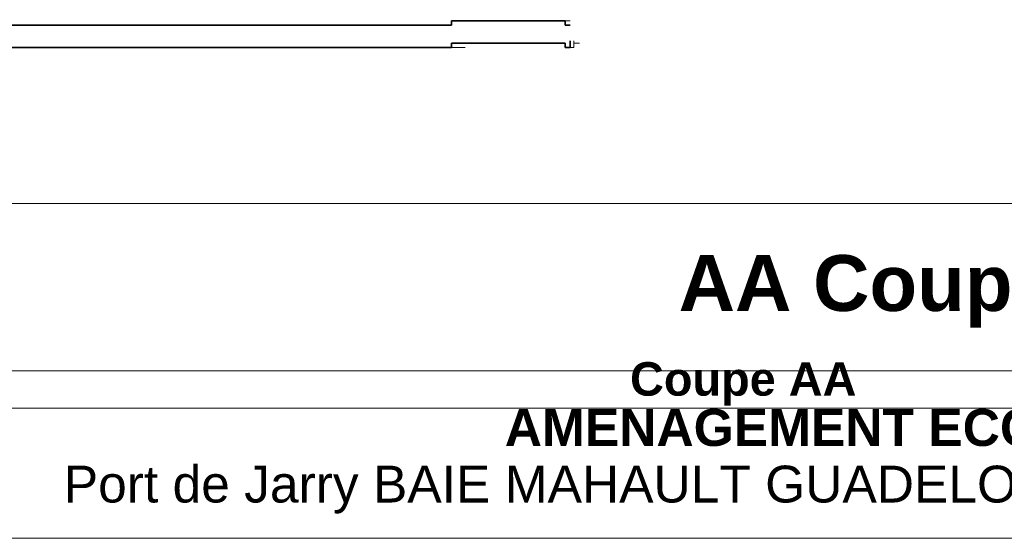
# Model space of a CAD drawing. Header units: millimetres. Extents: x 4 to 415, y 5 to 292.
# Tile 7 of 30: x 144 to 232, y 5 to 51. Entities that reach past the tile are written whole.
import ezdxf
from ezdxf.enums import TextEntityAlignment as Align
from ezdxf.xclip import XClip

# ---------------------------------------------------------------- set-up
doc = ezdxf.new("R2010")
doc.units = ezdxf.units.MM
doc.header["$MEASUREMENT"] = 0
doc.header["$XCLIPFRAME"] = 0
for name, color, linetype in [('01-007-DESSINS IMPORTES_GEOMETRE_EXTERNES_XREF', 7, 'Continuous'), ('01-014-01-VRD EXISTANTS', 7, 'Continuous'), ('Nouveau_01-014-01-VRD EXISTANTS', 7, 'Continuous')]:
    doc.layers.add(name, color=color, linetype=linetype)
doc.styles.add('STYLE_GENERE_1', font='Arial Bold.ttf')

# ---------------------------------------------------------------- blocks, each defined once
blk = doc.blocks.new('Dessin_1_1', base_point=(537.388, 51.552))
at = {"layer": '01-014-01-VRD EXISTANTS', "color": 7, "linetype": 'Continuous', "lineweight": 35}
for p, q in [((182.962, 51.352), (182.962, 50.952)), ((193.121, 51.352), (182.962, 51.352)), ((193.121, 51.352), (193.121, 50.952)), ((193.121, 49.352), (182.962, 49.352))]:
    blk.add_line(p, q, dxfattribs=at)
at = {"layer": '01-014-01-VRD EXISTANTS', "color": 7, "linetype": 'Continuous', "lineweight": 15}
blk.add_line((193.121, 51.352), (193.254, 51.352), dxfattribs=at)
at = {"layer": '01-014-01-VRD EXISTANTS', "color": 8, "linetype": 'Continuous', "lineweight": 5}
for p, q in [((193.254, 51.352), (193.562, 51.352)), ((193.909, 49.352), (194.406, 49.352))]:
    blk.add_line(p, q, dxfattribs=at)
at = {"layer": 'Nouveau_01-014-01-VRD EXISTANTS', "color": 7, "linetype": 'Continuous', "lineweight": 35}
for p, q in [((182.962, 50.952), (128.464, 50.952)), ((193.562, 50.952), (193.121, 50.952)), ((182.962, 49.352), (182.962, 48.952)), ((193.121, 49.352), (193.121, 48.952)), ((193.562, 49.552), (193.562, 48.952)), ((182.962, 48.952), (128.464, 48.952)), ((193.562, 48.952), (193.121, 48.952))]:
    blk.add_line(p, q, dxfattribs=at)
at = {"layer": 'Nouveau_01-014-01-VRD EXISTANTS', "color": 8, "linetype": 'Continuous', "lineweight": 5}
for p, q in [((193.909, 48.952), (193.909, 49.552)), ((183.088, 48.952), (184.18, 48.952)), ((193.661, 48.952), (193.909, 48.952))]:
    blk.add_line(p, q, dxfattribs=at)
at = {"layer": 'Nouveau_01-014-01-VRD EXISTANTS', "color": 7, "linetype": 'Continuous', "lineweight": 15}
for p, q in [((182.962, 48.952), (183.088, 48.952)), ((193.562, 48.952), (193.661, 48.952))]:
    blk.add_line(p, q, dxfattribs=at)
blk = doc.blocks.new('Titre de dessin intégré[1]', base_point=(4.059, 31.462))
at = {"layer": '01-007-DESSINS IMPORTES_GEOMETRE_EXTERNES_XREF', "color": 7, "linetype": 'Continuous', "lineweight": 20}
blk.add_line((4.059, 16.662), (414.059, 16.662), dxfattribs=at)
at = {"layer": '01-007-DESSINS IMPORTES_GEOMETRE_EXTERNES_XREF', "color": 7, "lineweight": 20, "style": 'STYLE_GENERE_1'}
blk.add_attdef('AC_DrawingNumber', text='', height=3, dxfattribs=at).set_placement((4.059, 20.776), align=Align.TOP_LEFT)
blk.add_attdef('AC_DrawingName', text='', height=3, dxfattribs=at).set_placement((209.059, 20.776), align=Align.TOP_CENTER)
blk.add_attdef('AC_DrawingScale', text='', height=3, dxfattribs=at).set_placement((414.059, 20.776), align=Align.TOP_RIGHT)

msp = doc.modelspace()

# ---------------------------------------------------------------- linework, layer by layer
at = {"color": 7, "linetype": 'Continuous', "lineweight": 13}
for points in [[(415, 5), (5, 5), (5, 292), (415, 292)], [(415, 5), (5, 5), (5, 35), (415, 35)], [(26, 20), (415, 20), (415, 5), (26, 5)]]:
    msp.add_lwpolyline(points, close=True, dxfattribs=at)

# ---------------------------------------------------------------- block references
at = {"layer": '01-007-DESSINS IMPORTES_GEOMETRE_EXTERNES_XREF', "color": 7, "linetype": 'Continuous', "lineweight": 20}
ref = msp.add_blockref('Dessin_1_1', (537.388, 51.552), dxfattribs=at)
XClip(ref).set_block_clipping_path([(4.0594847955, 31.4618060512), (414.0594847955, 291.8429379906)])
at = {"layer": '01-007-DESSINS IMPORTES_GEOMETRE_EXTERNES_XREF', "color": 7, "lineweight": 20}
ref = msp.add_blockref('Titre de dessin intégré[1]', (4.059, 31.462), dxfattribs=at)
ref.add_attrib('AC_DrawingName', 'Coupe AA', dxfattribs={"color": 7, "lineweight": 20, "height": 3, "style": 'STYLE_GENERE_1'}).set_placement((209.059, 20.776), align=Align.TOP_CENTER)

# ---------------------------------------------------------------- texts
at = {"color": 7, "linetype": 'Continuous', "lineweight": 13, "insert": (203.28, 27.109), "char_height": 5, "attachment_point": 4, "style": 'STYLE_GENERE_1'}
msp.add_mtext('\\A1;{\\pql;\\fArial|b1|i0|c0|p0;\\W1.000000;AA Coupe AA}', dxfattribs=at)
at = {"color": 7, "linetype": 'Continuous', "lineweight": 13, "insert": (219.35, 16.572), "char_height": 3.3, "attachment_point": 2, "line_spacing_factor": 0.920667, "style": 'STYLE_GENERE_1'}
msp.add_mtext('\\A1;{\\pqc;\\fArial|b1|i0|c0|p0;\\W1.000000;AMENAGEMENT ECG CCI IG\\P\\pqc;\\fArial|b0|i0|c0|p0;\\W1.000000;Port de Jarry BAIE MAHAULT GUADELOUPE 97122 GUADELOUPE\\fArial|b0|i0|c0|p0;\\W1.000000; }', dxfattribs=at)

doc.saveas('drawing.dxf')
